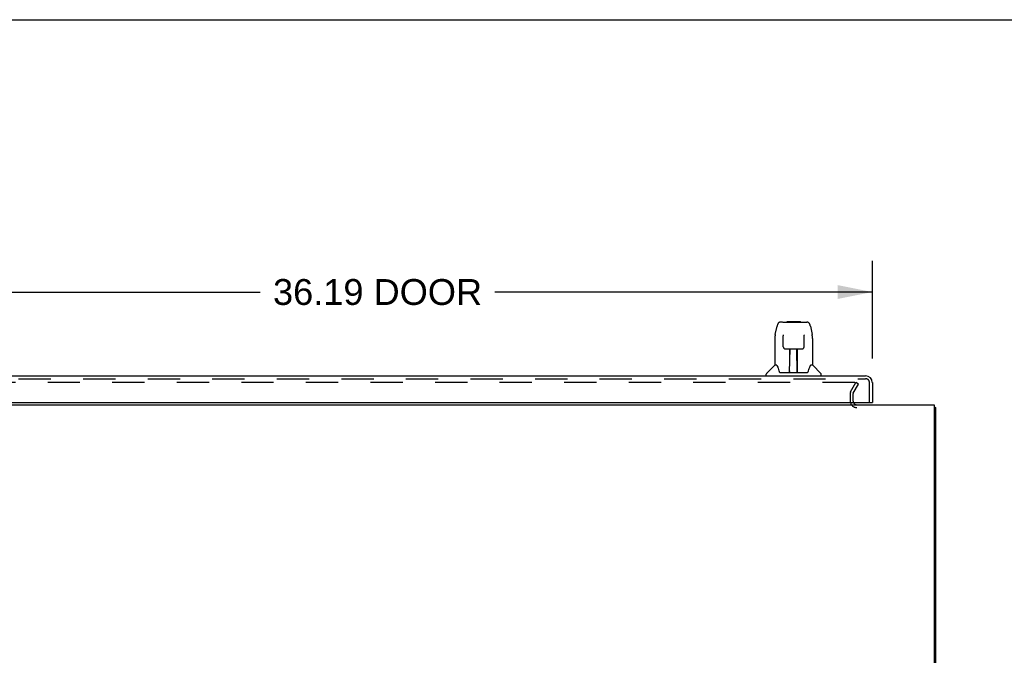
# Model space of a CAD drawing. Header units: inches. Extents: x 0 to 215, y 0 to 139.
# Tile 54 of 115: x 19 to 55, y 116 to 139. Entities that reach past the tile are written whole.
import ezdxf

# ---------------------------------------------------------------- set-up
doc = ezdxf.new("R2010")
doc.units = ezdxf.units.IN
doc.header["$LTSCALE"] = 11.804375
doc.header["$MEASUREMENT"] = 0
doc.linetypes.add('HIDDEN', pattern=[0.2, 0.1, -0.1])
doc.layers.get('0').update_dxf_attribs({"linetype": 'CONTINUOUS'})
for name, color, linetype in [('DEFAULT_2', 8, 'HIDDEN'), ('DIMENSIONS', 7, 'CONTINUOUS'), ('DOOR_ASSEMBLY', 7, 'CONTINUOUS')]:
    doc.layers.add(name, color=color, linetype=linetype)
doc.styles.get("Standard").update_dxf_attribs({"font": 'arial.ttf'})
doc.dimstyles.new('DIMSTYLE_1', dxfattribs={"dimtxt": 0.946875, "dimasz": 1.2625, "dimexe": 0.09, "dimexo": 0.07, "dimgap": 0.0375, "dimtad": 0, "dimtih": 1, "dimtoh": 1, "dimzin": 4, "dimdsep": 46, "dimtxsty": 'Standard', "dimblk": '_FILLED', "dimblk1": '_FILLED', "dimblk2": '_FILLED', "dimcen": 0.09, "dimadec": 3, "dimazin": 1, "dimtfac": 1, "dimtdec": 3, "dimtofl": 0, "dimtmove": 0, "dimatfit": 3, "dimldrblk": '_FILLED', "dimfxl": 0, "dimtolj": 1, "dimtzin": 4, "dimarcsym": 0})

# ---------------------------------------------------------------- blocks, each defined once
blk = doc.blocks.new('_FILLED')
at = {"color": 0, "linetype": 'ByBlock'}
blk.add_solid([(0, 0), (-1, 0.2), (-1, -0.2)], dxfattribs=at)
blk = doc.blocks.new('*D8')
at = {"layer": 'DIMENSIONS', "color": 2, "linetype": 'Continuous'}
for p, q in [((13.663, 126.476), (13.663, 130.044)), ((49.851, 126.476), (49.851, 130.044)), ((13.663, 128.908), (27.464, 128.908)), ((49.851, 128.908), (36.049, 128.908))]:
    blk.add_line(p, q, dxfattribs=at)
at = {"layer": 'DIMENSIONS', "color": 2, "linetype": 'Continuous', "xscale": 1.2625, "yscale": 1.2625, "zscale": 1.2625, "rotation": 180}
blk.add_blockref('_FILLED', (13.663, 128.908), dxfattribs=at)
at = {"layer": 'DIMENSIONS', "color": 2, "linetype": 'Continuous', "xscale": 1.2625, "yscale": 1.2625, "zscale": 1.2625}
blk.add_blockref('_FILLED', (49.851, 128.908), dxfattribs=at)
at = {"layer": 'DIMENSIONS', "color": 2, "linetype": 'Continuous', "insert": (31.757, 129.382), "char_height": 0.9469, "width": 7.63836, "attachment_point": 2, "line_spacing_factor": 0.9}
blk.add_mtext('36.19 DOOR', dxfattribs=at)

msp = doc.modelspace()

# ---------------------------------------------------------------- linework, layer by layer
at = {"color": 7, "linetype": 'Continuous'}
for p, q in [((0, 138.875), (214.625, 138.875)), ((52.111, 124.677), (52.163, 124.677))]:
    msp.add_line(p, q, dxfattribs=at)
at = {"color": 3, "linetype": 'Continuous'}
for p, q in [((11.965, 124.781), (52.111, 124.781)), ((52.111, 124.781), (52.111, 106.893)), ((52.163, 124.677), (52.163, 107.027))]:
    msp.add_line(p, q, dxfattribs=at)
for points in [[(52.111, 124.697), (52.111, 124.697), (52.115, 124.695), (52.119, 124.694), (52.124, 124.693), (52.128, 124.693), (52.135, 124.691)], [(52.135, 124.691), (52.139, 124.69), (52.142, 124.69), (52.145, 124.689), (52.148, 124.688), (52.151, 124.687), (52.154, 124.686), (52.156, 124.685), (52.158, 124.684), (52.159, 124.683), (52.161, 124.682), (52.162, 124.681), (52.162, 124.68), (52.163, 124.678), (52.163, 124.677)]]:
    msp.add_lwpolyline(points, dxfattribs=at)
msp.add_arc((49.285, 124.923), 0.142, 206.4666, 270, dxfattribs=at)
at = {"layer": 'DEFAULT_2', "color": 8, "linetype": 'HIDDEN'}
for p, q in [((49.206, 125.593), (14.87, 125.593)), ((49.056, 125.254), (49.253, 125.593)), ((49.146, 125.202), (49.343, 125.541)), ((49.343, 125.541), (49.253, 125.593)), ((49.038, 125.185), (49.038, 124.923)), ((49.142, 125.185), (49.142, 124.923))]:
    msp.add_line(p, q, dxfattribs=at)
for points in [[(49.214, 125.592), (49.212, 125.593), (49.211, 125.593), (49.209, 125.593), (49.206, 125.593)], [(49.214, 125.592), (49.216, 125.591), (49.218, 125.59), (49.22, 125.589), (49.221, 125.588), (49.222, 125.587), (49.223, 125.585), (49.224, 125.584), (49.225, 125.582), (49.226, 125.58), (49.226, 125.579), (49.226, 125.577), (49.226, 125.576)], [(49.226, 125.576), (49.226, 125.575), (49.226, 125.573), (49.226, 125.572), (49.225, 125.57), (49.224, 125.568)]]:
    msp.add_lwpolyline(points, dxfattribs=at)
for centre, radius, start, end in [((49.175, 125.185), 0.137, 150, 180), ((49.175, 125.185), 0.033, 150, 180), ((49.285, 124.923), 0.246, 180, 270), ((49.285, 124.923), 0.142, 180, 206.4666)]:
    msp.add_arc(centre, radius, start, end, dxfattribs=at)
at = {"layer": 'DOOR_ASSEMBLY', "color": 7, "linetype": 'Continuous'}
for p, q in [((46.737, 127.827), (46.718, 127.807)), ((46.737, 127.827), (47.214, 127.827)), ((47.214, 127.827), (47.233, 127.807)), ((46.302, 127.347), (46.367, 127.653)), ((46.571, 127.807), (46.491, 127.807)), ((46.572, 127.807), (47.46, 127.807)), ((46.577, 127.807), (46.576, 127.807)), ((47.584, 127.653), (47.649, 127.347)), ((46.287, 127.205), (46.287, 126.233)), ((46.588, 127.333), (46.588, 127.33)), ((46.588, 127.33), (46.588, 127.327)), ((46.588, 127.327), (46.588, 127.322)), ((46.588, 127.322), (46.588, 127.315)), ((46.588, 127.315), (46.588, 127.305)), ((46.595, 126.901), (46.588, 127.305)), ((47.356, 126.901), (47.363, 127.314)), ((47.363, 127.322), (47.363, 127.327)), ((47.363, 127.314), (47.363, 127.322)), ((47.655, 127.317), (47.649, 127.347)), ((47.664, 127.204), (47.664, 126.233)), ((46.595, 126.901), (46.597, 126.888)), ((46.676, 126.823), (46.796, 126.823)), ((46.826, 125.977), (46.841, 126.824)), ((46.832, 126.824), (47.12, 126.824)), ((46.834, 126.408), (46.834, 126.824)), ((47.102, 125.957), (47.086, 126.824)), ((47.117, 125.957), (47.117, 126.824)), ((47.155, 126.823), (47.275, 126.823)), ((46.837, 126.599), (46.834, 126.599)), ((46.837, 126.587), (46.834, 126.587)), ((47.117, 126.599), (47.09, 126.599)), ((47.117, 126.587), (47.091, 126.587)), ((46.281, 126.227), (45.983, 125.929)), ((46.36, 126.233), (46.287, 126.233)), ((46.356, 126.233), (46.362, 126.222)), ((46.422, 126.068), (46.437, 126.021)), ((46.437, 126.021), (46.44, 126.012)), ((46.827, 126.029), (46.827, 126.003)), ((47.094, 126.359), (47.117, 126.359)), ((47.117, 126.355), (47.095, 126.355)), ((47.101, 126.003), (47.1, 126.029)), ((47.511, 126.011), (47.514, 126.021)), ((47.589, 126.222), (47.594, 126.231)), ((47.664, 126.233), (47.591, 126.233)), ((47.67, 126.227), (47.968, 125.929)), ((45.972, 125.839), (45.972, 125.901)), ((46.49, 125.957), (47.461, 125.957)), ((46.834, 125.957), (46.834, 125.961)), ((47.979, 125.839), (47.979, 125.901)), ((49.789, 124.86), (49.851, 124.86))]:
    msp.add_line(p, q, dxfattribs=at)
at = {"layer": 'DOOR_ASSEMBLY', "color": 3, "linetype": 'Continuous'}
for p, q in [((13.91, 125.839), (49.604, 125.839)), ((49.851, 125.592), (49.851, 124.86)), ((13.955, 124.86), (49.789, 124.86))]:
    msp.add_line(p, q, dxfattribs=at)
at = {"layer": 'DOOR_ASSEMBLY', "color": 8, "linetype": 'HIDDEN'}
for p, q in [((13.91, 125.735), (49.604, 125.735)), ((49.747, 124.86), (49.747, 125.592))]:
    msp.add_line(p, q, dxfattribs=at)
at = {"layer": 'DOOR_ASSEMBLY', "color": 7, "linetype": 'Continuous'}
for points in [[(46.491, 127.807), (46.487, 127.807), (46.474, 127.806), (46.461, 127.802), (46.449, 127.797), (46.437, 127.791), (46.427, 127.783), (46.418, 127.774), (46.41, 127.764), (46.403, 127.753), (46.396, 127.742), (46.39, 127.73), (46.385, 127.716), (46.379, 127.701), (46.374, 127.684), (46.37, 127.666), (46.367, 127.653)], [(47.584, 127.653), (47.581, 127.666), (47.577, 127.685), (47.572, 127.701), (47.566, 127.716), (47.561, 127.73), (47.555, 127.742), (47.548, 127.754), (47.541, 127.764), (47.533, 127.774), (47.523, 127.783), (47.513, 127.791), (47.502, 127.798), (47.489, 127.803), (47.476, 127.806), (47.463, 127.807), (47.46, 127.807)], [(46.302, 127.347), (46.296, 127.317), (46.29, 127.277), (46.287, 127.237), (46.287, 127.205)], [(46.587, 127.336), (46.587, 127.336), (46.587, 127.336), (46.587, 127.336), (46.587, 127.336), (46.587, 127.335), (46.587, 127.334), (46.588, 127.333)], [(47.363, 127.327), (47.363, 127.33), (47.363, 127.332), (47.364, 127.333), (47.364, 127.334), (47.364, 127.335), (47.364, 127.336), (47.364, 127.336)], [(47.664, 127.204), (47.664, 127.238), (47.661, 127.278), (47.655, 127.317)], [(46.597, 126.888), (46.6, 126.875), (46.605, 126.864), (46.613, 126.853), (46.621, 126.844), (46.631, 126.836), (46.642, 126.83), (46.654, 126.826), (46.666, 126.824), (46.675, 126.823)], [(46.796, 126.823), (46.8, 126.823), (46.808, 126.823), (46.816, 126.824)], [(46.816, 126.824), (46.825, 126.824), (46.832, 126.824)], [(47.12, 126.824), (47.128, 126.824), (47.136, 126.824)], [(47.136, 126.824), (47.144, 126.823), (47.152, 126.823), (47.155, 126.823)], [(47.276, 126.823), (47.287, 126.824), (47.298, 126.826), (47.31, 126.831), (47.321, 126.837), (47.331, 126.845), (47.339, 126.854), (47.346, 126.865), (47.351, 126.877), (47.355, 126.889), (47.356, 126.901)], [(46.362, 126.222), (46.376, 126.194), (46.391, 126.158), (46.406, 126.116), (46.422, 126.068)], [(47.514, 126.021), (47.528, 126.067), (47.544, 126.114), (47.56, 126.157), (47.575, 126.193), (47.589, 126.222)], [(46.44, 126.012), (46.445, 125.999), (46.449, 125.989), (46.454, 125.98)], [(46.454, 125.98), (46.46, 125.973), (46.466, 125.967), (46.472, 125.962), (46.479, 125.959), (46.487, 125.957), (46.489, 125.957)], [(47.462, 125.957), (47.464, 125.957), (47.471, 125.959), (47.478, 125.962), (47.485, 125.967), (47.491, 125.973), (47.496, 125.98)], [(47.496, 125.98), (47.501, 125.988), (47.506, 125.999), (47.511, 126.011)]]:
    msp.add_lwpolyline(points, dxfattribs=at)
for centre, radius, start, end in [((46.295, 126.213), 0.0197, 97.5, 135), ((47.656, 126.213), 0.0197, 45, 82.5), ((46.011, 125.901), 0.0394, 135, 180), ((46.846, 125.977), 0.0197, 179, 270), ((46.846, 125.977), 0.0197, 260.739, 269.9232), ((47.081, 125.977), 0.0197, 270, 1), ((47.081, 125.977), 0.0197, 270.0771, 272.6469), ((47.94, 125.901), 0.0394, 0, 45)]:
    msp.add_arc(centre, radius, start, end, dxfattribs=at)
at = {"layer": 'DOOR_ASSEMBLY', "color": 3, "linetype": 'Continuous'}
for centre, radius, start, end in [((49.604, 125.592), 0.246, 0, 90), ((49.789, 124.88), 0.02, 270, 360)]:
    msp.add_arc(centre, radius, start, end, dxfattribs=at)
at = {"layer": 'DOOR_ASSEMBLY', "color": 8, "linetype": 'HIDDEN'}
msp.add_arc((49.604, 125.592), 0.142, 0, 90, dxfattribs=at)
at = {"layer": 'DOOR_ASSEMBLY', "color": 7, "linetype": 'Continuous'}
for centre, start_param, end_param in [((46.826, 125.996), -2.940151, -2.835574), ((47.102, 125.996), -3.447611, -3.141593)]:
    msp.add_ellipse(centre, major_axis=(0, 0.0394), ratio=1, start_param=start_param, end_param=end_param, dxfattribs=at)

# ---------------------------------------------------------------- dimensions: what is measured, and where the dimension line sits
at = {"layer": 'DIMENSIONS', "color": 2, "linetype": 'Continuous'}
dim = msp.add_linear_dim(base=(13.663, 128.908), p1=(49.851, 126.406), p2=(13.663, 126.406), angle=180, text='<> DOOR', dimstyle='DIMSTYLE_1', dxfattribs=at)
dim.commit()
dim.dimension.update_dxf_attribs({"geometry": '*D8', "text_midpoint": (31.757, 128.908), "dimtype": 160})

doc.saveas('drawing.dxf')
